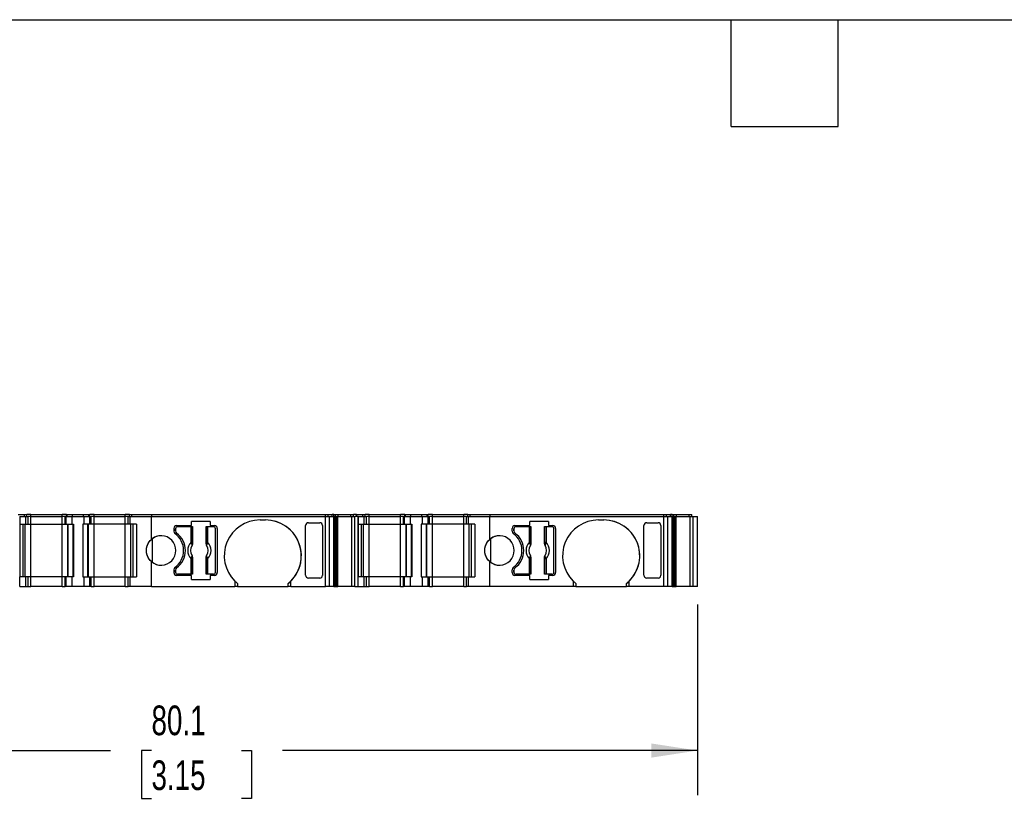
# Model space of a CAD drawing. Header units: millimetres. Extents: x 6 to 273, y 6 to 210.
# Tile 3 of 7: x 85 to 155, y 154 to 210. Entities that reach past the tile are written whole.
import ezdxf

# ---------------------------------------------------------------- set-up
doc = ezdxf.new("R2010")
doc.units = ezdxf.units.MM
doc.linetypes.add('SLD-Solid', pattern=[0])
doc.layers.add('DIMENSIONS', color=140, linetype='SLD-Solid', lineweight=25)
doc.layers.add('TEXT', color=140, linetype='SLD-Solid', lineweight=25)
doc.styles.add('SLDTEXTSTYLE0', font='TXT', dxfattribs={"width": 0.7})
doc.dimstyles.new('SLDDIMSTYLE0', dxfattribs={"dimtxt": 2.158008, "dimasz": 3.302, "dimexe": 0, "dimexo": 0.0625, "dimgap": 0.539502, "dimtad": 0, "dimtih": 1, "dimtoh": 1, "dimrnd": 1e-09, "dimzin": 12, "dimdsep": 46, "dimtxsty": 'SLDTEXTSTYLE0', "dimsah": 1, "dimcen": 0.09, "dimadec": 0, "dimazin": 3, "dimtfac": 1, "dimtofl": 0, "dimtmove": 0, "dimatfit": 3, "dimfxl": 0, "dimfrac": 2, "dimtolj": 1, "dimtzin": 12, "dimarcsym": 0})

# ---------------------------------------------------------------- blocks, each defined once
blk = doc.blocks.new('_D_4')
at = {"layer": 'DIMENSIONS'}
for p, q in [((53.399, 167.837), (53.399, 154.232)), ((133.487, 167.837), (133.487, 154.232)), ((53.399, 157.407), (91.621, 157.407)), ((94.545, 157.407), (93.82, 157.407)), ((93.82, 157.407), (93.82, 153.978)), ((100.958, 157.407), (101.682, 157.407)), ((101.682, 157.407), (101.682, 153.978)), ((133.487, 157.407), (103.882, 157.407)), ((93.82, 153.978), (94.545, 153.978)), ((101.682, 153.978), (100.958, 153.978))]:
    blk.add_line(p, q, dxfattribs=at)
for points in [[(53.399, 157.407), (56.701, 156.899), (56.701, 157.915)], [(133.487, 157.407), (130.185, 157.915), (130.185, 156.899)]]:
    blk.add_solid(points, dxfattribs=at)
at = {"layer": 'DIMENSIONS', "char_height": 2.1167, "attachment_point": 1, "style": 'SLDTEXTSTYLE0'}
for s, insert in [('80.1', (94.545, 160.619)), ('3.15', (94.545, 156.706))]:
    blk.add_mtext(s, dxfattribs=dict(at, insert=insert))

msp = doc.modelspace()

# ---------------------------------------------------------------- linework, layer by layer
for p, q in [((85.044, 174.257), (85.488, 174.257)), ((85.488, 174.107), (85.488, 174.257)), ((85.488, 174.107), (85.488, 174.257)), ((85.488, 174.257), (85.488, 174.257)), ((85.488, 174.257), (85.644, 174.257)), ((85.644, 174.107), (85.644, 174.257)), ((85.644, 174.107), (85.644, 174.257)), ((85.944, 174.257), (85.644, 174.257)), ((85.944, 174.107), (85.944, 174.257)), ((85.944, 174.257), (88.176, 174.257)), ((88.176, 174.107), (88.176, 174.257)), ((88.476, 174.257), (88.176, 174.257)), ((88.476, 174.107), (88.476, 174.257)), ((88.476, 174.257), (88.535, 174.257)), ((88.476, 174.107), (88.476, 174.257)), ((88.535, 174.107), (88.535, 174.257)), ((88.535, 174.257), (88.918, 174.257)), ((88.918, 174.107), (88.918, 174.257)), ((88.918, 174.257), (89.702, 174.257)), ((89.702, 174.107), (89.702, 174.257)), ((89.702, 174.257), (90.085, 174.257)), ((90.085, 174.107), (90.085, 174.257)), ((90.085, 174.257), (90.144, 174.257)), ((90.144, 174.107), (90.144, 174.257)), ((90.144, 174.107), (90.144, 174.257)), ((90.444, 174.257), (90.144, 174.257)), ((90.444, 174.107), (90.444, 174.257)), ((90.444, 174.257), (92.676, 174.257)), ((92.676, 174.107), (92.676, 174.257)), ((92.976, 174.257), (92.676, 174.257)), ((92.976, 174.107), (92.976, 174.257)), ((92.976, 174.257), (93.132, 174.257)), ((93.132, 174.107), (93.132, 174.257)), ((93.132, 174.257), (94.578, 174.257)), ((93.132, 174.107), (93.132, 174.257)), ((93.132, 174.257), (93.132, 174.257)), ((94.578, 174.107), (94.578, 174.257)), ((94.578, 174.257), (106.953, 174.257)), ((106.953, 174.107), (106.953, 174.257)), ((106.953, 174.257), (107.146, 174.257)), ((107.146, 174.107), (107.146, 174.257)), ((107.146, 174.257), (107.429, 174.257)), ((107.429, 174.107), (107.429, 174.257)), ((107.548, 174.257), (107.429, 174.257)), ((107.548, 174.107), (107.548, 174.257)), ((107.548, 174.257), (107.663, 174.257)), ((107.663, 174.107), (107.663, 174.257)), ((107.663, 174.257), (107.808, 174.257)), ((107.808, 174.257), (107.85, 174.257)), ((107.85, 174.107), (107.85, 174.257)), ((107.85, 174.257), (108.758, 174.257)), ((108.758, 174.107), (108.758, 174.257)), ((108.758, 174.257), (108.947, 174.257)), ((108.947, 174.107), (108.947, 174.257)), ((108.947, 174.257), (108.953, 174.257)), ((108.953, 174.107), (108.953, 174.257)), ((108.953, 174.107), (108.953, 174.257)), ((109.177, 174.257), (108.953, 174.257)), ((109.177, 174.107), (109.177, 174.257)), ((109.177, 174.107), (109.177, 174.257)), ((109.177, 174.257), (109.621, 174.257)), ((109.621, 174.107), (109.621, 174.257)), ((109.621, 174.107), (109.621, 174.257)), ((109.621, 174.257), (109.621, 174.257)), ((109.621, 174.257), (109.777, 174.257)), ((109.777, 174.107), (109.777, 174.257)), ((109.777, 174.107), (109.777, 174.257)), ((110.077, 174.257), (109.777, 174.257)), ((110.077, 174.107), (110.077, 174.257)), ((110.077, 174.257), (112.31, 174.257)), ((112.31, 174.107), (112.31, 174.257)), ((112.61, 174.257), (112.31, 174.257)), ((112.61, 174.107), (112.61, 174.257)), ((112.61, 174.257), (112.668, 174.257)), ((112.61, 174.107), (112.61, 174.257)), ((112.668, 174.107), (112.668, 174.257)), ((112.668, 174.257), (113.051, 174.257)), ((113.051, 174.107), (113.051, 174.257)), ((113.051, 174.257), (113.836, 174.257)), ((113.836, 174.107), (113.836, 174.257)), ((113.836, 174.257), (114.218, 174.257)), ((114.218, 174.107), (114.218, 174.257)), ((114.218, 174.257), (114.277, 174.257)), ((114.277, 174.107), (114.277, 174.257)), ((114.277, 174.107), (114.277, 174.257)), ((114.577, 174.257), (114.277, 174.257)), ((114.577, 174.107), (114.577, 174.257)), ((114.577, 174.257), (116.81, 174.257)), ((116.81, 174.107), (116.81, 174.257)), ((117.11, 174.257), (116.81, 174.257)), ((117.11, 174.107), (117.11, 174.257)), ((117.11, 174.257), (117.265, 174.257)), ((117.265, 174.107), (117.265, 174.257)), ((117.265, 174.257), (118.711, 174.257)), ((117.265, 174.107), (117.265, 174.257)), ((117.265, 174.257), (117.265, 174.257)), ((118.711, 174.107), (118.711, 174.257)), ((118.711, 174.257), (131.086, 174.257)), ((131.086, 174.107), (131.086, 174.257)), ((131.086, 174.257), (131.279, 174.257)), ((131.279, 174.107), (131.279, 174.257)), ((131.279, 174.257), (131.562, 174.257)), ((131.562, 174.107), (131.562, 174.257)), ((131.682, 174.257), (131.562, 174.257)), ((131.682, 174.107), (131.682, 174.257)), ((131.682, 174.257), (131.797, 174.257)), ((131.797, 174.107), (131.797, 174.257)), ((131.797, 174.257), (131.941, 174.257)), ((131.941, 174.257), (131.983, 174.257)), ((131.983, 174.107), (131.983, 174.257)), ((131.983, 174.257), (132.891, 174.257)), ((132.891, 174.107), (132.891, 174.257)), ((132.891, 174.257), (133.08, 174.257)), ((133.08, 174.107), (133.08, 174.257)), ((133.08, 174.257), (133.087, 174.257)), ((133.087, 174.107), (133.087, 174.257)), ((133.087, 174.107), (133.087, 174.257)), ((133.087, 174.107), (133.087, 174.257)), ((133.087, 174.257), (133.087, 174.257)), ((85.144, 174.107), (85.144, 173.557)), ((85.144, 174.107), (85.588, 174.107)), ((85.144, 173.557), (85.144, 173.557)), ((85.144, 173.557), (85.144, 169.807)), ((85.144, 173.557), (85.588, 173.557)), ((85.388, 169.807), (85.388, 173.557)), ((85.388, 169.807), (85.388, 173.557)), ((85.544, 169.807), (85.544, 173.557)), ((85.544, 169.807), (85.544, 173.557)), ((85.588, 173.557), (85.588, 174.107)), ((85.588, 173.557), (85.588, 174.107)), ((85.588, 174.107), (85.588, 174.107)), ((85.588, 174.107), (85.744, 174.107)), ((85.588, 173.557), (85.588, 173.557)), ((85.588, 173.557), (85.744, 173.557)), ((85.744, 173.557), (85.744, 174.107)), ((85.744, 173.557), (85.744, 174.107)), ((85.744, 173.557), (85.744, 174.107)), ((85.944, 174.107), (85.744, 174.107)), ((85.744, 173.557), (85.744, 173.81)), ((85.744, 173.557), (85.944, 173.557)), ((85.944, 173.557), (85.944, 174.107)), ((85.944, 174.107), (88.176, 174.107)), ((85.944, 169.807), (85.944, 173.557)), ((85.944, 173.557), (88.176, 173.557)), ((88.176, 173.557), (88.176, 174.107)), ((88.376, 174.107), (88.176, 174.107)), ((88.176, 169.807), (88.176, 173.557)), ((88.176, 173.557), (88.376, 173.557)), ((88.376, 173.557), (88.376, 174.107)), ((88.376, 174.107), (88.464, 174.107)), ((88.376, 173.557), (88.376, 174.107)), ((88.376, 173.557), (88.464, 173.557)), ((88.464, 173.557), (88.464, 174.107)), ((88.464, 174.107), (88.876, 174.107)), ((88.464, 173.557), (88.876, 173.557)), ((88.576, 169.807), (88.576, 173.557)), ((88.576, 169.807), (88.576, 173.557)), ((88.606, 169.807), (88.606, 173.557)), ((88.876, 173.557), (88.876, 174.107)), ((88.876, 174.107), (89.744, 174.107)), ((88.876, 173.557), (88.976, 173.557)), ((88.959, 169.807), (88.959, 173.557)), ((88.976, 173.557), (88.976, 169.807)), ((89.644, 173.557), (89.644, 169.807)), ((89.644, 173.557), (89.644, 169.807)), ((89.644, 173.557), (89.644, 173.557)), ((89.744, 173.557), (89.644, 173.557)), ((89.661, 169.807), (89.661, 173.557)), ((89.744, 173.557), (89.744, 174.107)), ((89.744, 174.107), (90.156, 174.107)), ((90.156, 173.557), (89.744, 173.557)), ((90.014, 169.807), (90.014, 173.557)), ((90.044, 169.807), (90.044, 173.557)), ((90.044, 169.807), (90.044, 173.557)), ((90.156, 173.557), (90.156, 174.107)), ((90.156, 174.107), (90.244, 174.107)), ((90.244, 173.557), (90.156, 173.557)), ((90.244, 173.557), (90.244, 174.107)), ((90.244, 173.557), (90.244, 174.107)), ((90.444, 174.107), (90.244, 174.107)), ((90.444, 173.557), (90.244, 173.557)), ((90.444, 173.557), (90.444, 174.107)), ((90.444, 174.107), (92.676, 174.107)), ((90.444, 169.807), (90.444, 173.557)), ((92.676, 173.557), (90.444, 173.557)), ((92.676, 173.557), (92.676, 174.107)), ((92.876, 174.107), (92.676, 174.107)), ((92.676, 169.807), (92.676, 173.557)), ((92.876, 173.557), (92.676, 173.557)), ((92.876, 173.557), (92.876, 174.107)), ((92.876, 174.107), (93.032, 174.107)), ((92.876, 173.557), (92.876, 174.107)), ((92.876, 173.557), (92.876, 174.107)), ((93.032, 173.557), (92.876, 173.557)), ((93.032, 173.557), (93.032, 174.107)), ((93.032, 174.107), (94.534, 174.107)), ((93.032, 173.557), (93.032, 174.107)), ((93.032, 174.107), (93.032, 174.107)), ((93.476, 173.557), (93.032, 173.557)), ((93.032, 173.557), (93.032, 173.557)), ((93.076, 169.807), (93.076, 173.557)), ((93.232, 169.807), (93.232, 173.557)), ((93.232, 169.807), (93.232, 173.557)), ((93.476, 173.557), (93.476, 169.807)), ((94.534, 172.465), (94.534, 174.107)), ((94.534, 174.107), (106.953, 174.107)), ((98.729, 173.757), (97.388, 173.757)), ((97.388, 173.457), (97.388, 173.757)), ((98.729, 173.757), (98.729, 173.457)), ((102.284, 173.857), (102.684, 173.857)), ((105.734, 173.657), (106.542, 173.657)), ((106.742, 173.474), (106.742, 173.456)), ((106.742, 173.474), (106.742, 169.89)), ((106.953, 169.107), (106.953, 174.107)), ((106.953, 174.107), (107.242, 174.107)), ((107.242, 169.107), (107.242, 174.107)), ((107.242, 174.107), (107.544, 174.107)), ((107.544, 169.107), (107.544, 174.107)), ((107.544, 174.107), (107.637, 174.107)), ((107.544, 174.007), (107.637, 174.007)), ((107.637, 174.007), (107.637, 174.107)), ((107.637, 174.107), (107.782, 174.107)), ((107.637, 174.007), (107.782, 174.007)), ((107.646, 169.107), (107.646, 174.007)), ((107.689, 169.107), (107.689, 174.007)), ((107.76, 169.107), (107.76, 174.007)), ((107.782, 174.007), (107.782, 174.107)), ((107.782, 174.107), (107.84, 174.107)), ((107.782, 169.107), (107.782, 174.007)), ((107.84, 169.107), (107.84, 174.107)), ((107.84, 174.107), (108.836, 174.107)), ((108.836, 169.107), (108.836, 174.107)), ((108.836, 174.107), (109.043, 174.107)), ((109.043, 169.107), (109.043, 174.107)), ((109.043, 174.107), (109.053, 174.107)), ((109.053, 169.107), (109.053, 174.107)), ((109.053, 169.107), (109.053, 174.107)), ((109.277, 174.107), (109.053, 174.107)), ((109.277, 169.107), (109.277, 174.107)), ((109.277, 174.107), (109.277, 173.557)), ((109.277, 174.107), (109.721, 174.107)), ((109.277, 173.557), (109.277, 173.557)), ((109.277, 173.557), (109.277, 169.807)), ((109.277, 173.557), (109.721, 173.557)), ((109.521, 169.807), (109.521, 173.557)), ((109.521, 169.807), (109.521, 173.557)), ((109.677, 169.807), (109.677, 173.557)), ((109.677, 169.807), (109.677, 173.557)), ((109.721, 173.557), (109.721, 174.107)), ((109.721, 173.557), (109.721, 174.107)), ((109.721, 174.107), (109.721, 174.107)), ((109.721, 174.107), (109.877, 174.107)), ((109.721, 173.557), (109.721, 173.557)), ((109.721, 173.557), (109.877, 173.557)), ((109.877, 173.557), (109.877, 174.107)), ((109.877, 173.557), (109.877, 174.107)), ((109.877, 173.557), (109.877, 174.107)), ((110.077, 174.107), (109.877, 174.107)), ((109.877, 173.557), (109.877, 173.81)), ((109.877, 173.557), (110.077, 173.557)), ((110.077, 173.557), (110.077, 174.107)), ((110.077, 174.107), (112.31, 174.107)), ((110.077, 169.807), (110.077, 173.557)), ((110.077, 173.557), (112.31, 173.557)), ((112.31, 173.557), (112.31, 174.107)), ((112.51, 174.107), (112.31, 174.107)), ((112.31, 169.807), (112.31, 173.557)), ((112.31, 173.557), (112.51, 173.557)), ((112.51, 173.557), (112.51, 174.107)), ((112.51, 174.107), (112.598, 174.107)), ((112.51, 173.557), (112.51, 174.107)), ((112.51, 173.557), (112.598, 173.557)), ((112.598, 173.557), (112.598, 174.107)), ((112.598, 174.107), (113.01, 174.107)), ((112.598, 173.557), (113.01, 173.557)), ((112.71, 169.807), (112.71, 173.557)), ((112.71, 169.807), (112.71, 173.557)), ((112.739, 169.807), (112.739, 173.557)), ((113.01, 173.557), (113.01, 174.107)), ((113.01, 174.107), (113.877, 174.107)), ((113.01, 173.557), (113.11, 173.557)), ((113.093, 169.807), (113.093, 173.557)), ((113.11, 173.557), (113.11, 169.807)), ((113.777, 173.557), (113.777, 169.807)), ((113.877, 173.557), (113.777, 173.557)), ((113.777, 173.557), (113.777, 169.807)), ((113.777, 173.557), (113.777, 173.557)), ((113.794, 169.807), (113.794, 173.557)), ((113.877, 173.557), (113.877, 174.107)), ((113.877, 174.107), (114.289, 174.107)), ((114.289, 173.557), (113.877, 173.557)), ((114.148, 169.807), (114.148, 173.557)), ((114.177, 169.807), (114.177, 173.557)), ((114.177, 169.807), (114.177, 173.557)), ((114.289, 173.557), (114.289, 174.107)), ((114.289, 174.107), (114.377, 174.107)), ((114.377, 173.557), (114.289, 173.557)), ((114.377, 173.557), (114.377, 174.107)), ((114.377, 173.557), (114.377, 174.107)), ((114.577, 174.107), (114.377, 174.107)), ((114.577, 173.557), (114.377, 173.557)), ((114.577, 173.557), (114.577, 174.107)), ((114.577, 174.107), (116.81, 174.107)), ((114.577, 169.807), (114.577, 173.557)), ((116.81, 173.557), (114.577, 173.557)), ((116.81, 173.557), (116.81, 174.107)), ((117.01, 174.107), (116.81, 174.107)), ((117.01, 173.557), (116.81, 173.557)), ((116.81, 169.807), (116.81, 173.557)), ((117.01, 173.557), (117.01, 174.107)), ((117.01, 174.107), (117.165, 174.107)), ((117.01, 173.557), (117.01, 174.107)), ((117.01, 173.557), (117.01, 174.107)), ((117.165, 173.557), (117.01, 173.557)), ((117.165, 173.557), (117.165, 174.107)), ((117.165, 174.107), (118.667, 174.107)), ((117.165, 173.557), (117.165, 174.107)), ((117.165, 174.107), (117.165, 174.107)), ((117.61, 173.557), (117.165, 173.557)), ((117.165, 173.557), (117.165, 173.557)), ((117.21, 169.807), (117.21, 173.557)), ((117.365, 169.807), (117.365, 173.557)), ((117.365, 169.807), (117.365, 173.557)), ((117.61, 173.557), (117.61, 169.807)), ((118.667, 172.465), (118.667, 174.107)), ((118.667, 174.107), (131.086, 174.107)), ((122.862, 173.757), (121.521, 173.757)), ((121.521, 173.457), (121.521, 173.757)), ((122.862, 173.757), (122.862, 173.457)), ((126.417, 173.857), (126.817, 173.857)), ((129.867, 173.657), (130.675, 173.657)), ((130.875, 173.474), (130.875, 173.456)), ((130.875, 173.474), (130.875, 169.89)), ((131.086, 169.107), (131.086, 174.107)), ((131.086, 174.107), (131.375, 174.107)), ((131.375, 169.107), (131.375, 174.107)), ((131.375, 174.107), (131.677, 174.107)), ((131.677, 169.107), (131.677, 174.107)), ((131.677, 174.107), (131.771, 174.107)), ((131.677, 174.007), (131.771, 174.007)), ((131.771, 174.007), (131.771, 174.107)), ((131.771, 174.107), (131.916, 174.107)), ((131.771, 174.007), (131.916, 174.007)), ((131.78, 169.107), (131.78, 174.007)), ((131.822, 169.107), (131.822, 174.007)), ((131.893, 169.107), (131.893, 174.007)), ((131.916, 174.107), (131.974, 174.107)), ((131.916, 169.107), (131.916, 174.007)), ((131.974, 169.107), (131.974, 174.107)), ((131.974, 174.107), (132.969, 174.107)), ((132.969, 169.107), (132.969, 174.107)), ((132.969, 174.107), (133.177, 174.107)), ((133.177, 169.107), (133.177, 174.107)), ((133.177, 174.107), (133.187, 174.107)), ((133.187, 169.107), (133.187, 174.107)), ((133.187, 169.107), (133.187, 174.107)), ((133.187, 174.107), (133.487, 174.107)), ((133.487, 169.107), (133.487, 174.107)), ((96.134, 173.257), (96.134, 173.057)), ((96.259, 173.232), (96.259, 173.082)), ((96.259, 173.082), (96.259, 173.232)), ((96.334, 173.457), (97.388, 173.457)), ((96.339, 172.922), (96.339, 172.922)), ((96.409, 173.382), (97.367, 173.382)), ((97.367, 172.269), (97.367, 173.382)), ((97.367, 173.382), (97.467, 173.382)), ((97.467, 173.382), (97.467, 172.269)), ((97.467, 173.382), (97.476, 173.382)), ((97.476, 172.158), (97.476, 173.382)), ((98.441, 173.382), (98.441, 172.158)), ((98.441, 173.382), (98.451, 173.382)), ((98.451, 172.269), (98.451, 173.382)), ((98.451, 173.382), (98.55, 173.382)), ((98.55, 173.382), (98.55, 172.269)), ((98.55, 173.382), (98.959, 173.382)), ((98.729, 173.457), (99.034, 173.457)), ((99.109, 170.132), (99.109, 173.232)), ((99.234, 173.257), (99.234, 173.257)), ((99.234, 173.257), (99.234, 170.107)), ((99.234, 173.257), (99.234, 170.107)), ((105.534, 169.908), (105.534, 173.456)), ((106.742, 173.456), (106.742, 169.908)), ((120.267, 173.057), (120.267, 173.257)), ((120.392, 173.232), (120.392, 173.082)), ((120.392, 173.082), (120.392, 173.232)), ((120.467, 173.457), (121.521, 173.457)), ((120.472, 172.922), (120.472, 172.922)), ((120.542, 173.382), (121.5, 173.382)), ((121.5, 172.269), (121.5, 173.382)), ((121.5, 173.382), (121.6, 173.382)), ((121.6, 173.382), (121.6, 172.269)), ((121.6, 173.382), (121.609, 173.382)), ((121.609, 172.158), (121.609, 173.382)), ((122.574, 173.382), (122.574, 172.158)), ((122.574, 173.382), (122.584, 173.382)), ((122.584, 172.269), (122.584, 173.382)), ((122.584, 173.382), (122.684, 173.382)), ((122.684, 173.382), (122.684, 172.269)), ((122.684, 173.382), (123.092, 173.382)), ((122.862, 173.457), (123.167, 173.457)), ((123.242, 170.132), (123.242, 173.232)), ((123.367, 173.257), (123.367, 170.107)), ((123.367, 173.257), (123.367, 173.257)), ((123.367, 173.257), (123.367, 170.107)), ((129.667, 169.908), (129.667, 173.456)), ((130.875, 173.456), (130.875, 169.908)), ((94.622, 170.828), (94.622, 172.536)), ((97.367, 172.269), (97.467, 172.269)), ((98.451, 172.269), (98.55, 172.269)), ((118.756, 170.828), (118.756, 172.536)), ((121.5, 172.269), (121.6, 172.269)), ((122.584, 172.269), (122.684, 172.269)), ((94.534, 169.107), (94.534, 170.899)), ((97.367, 169.982), (97.367, 171.095)), ((97.467, 171.095), (97.367, 171.095)), ((97.467, 171.095), (97.467, 169.982)), ((97.476, 169.982), (97.476, 171.205)), ((98.441, 171.205), (98.441, 169.982)), ((98.451, 169.982), (98.451, 171.095)), ((98.55, 171.095), (98.451, 171.095)), ((98.55, 171.095), (98.55, 169.982)), ((118.667, 169.107), (118.667, 170.899)), ((121.5, 169.982), (121.5, 171.095)), ((121.6, 171.095), (121.5, 171.095)), ((121.6, 171.095), (121.6, 169.982)), ((121.609, 169.982), (121.609, 171.205)), ((122.574, 171.205), (122.574, 169.982)), ((122.584, 169.982), (122.584, 171.095)), ((122.684, 171.095), (122.584, 171.095)), ((122.684, 171.095), (122.684, 169.982)), ((96.134, 170.307), (96.134, 170.107)), ((96.259, 170.282), (96.259, 170.132)), ((96.259, 170.132), (96.259, 170.282)), ((96.339, 170.442), (96.339, 170.442)), ((97.367, 169.982), (96.409, 169.982)), ((97.467, 169.982), (97.367, 169.982)), ((97.476, 169.982), (97.467, 169.982)), ((98.451, 169.982), (98.441, 169.982)), ((98.55, 169.982), (98.451, 169.982)), ((98.959, 169.982), (98.55, 169.982)), ((99.234, 170.107), (99.234, 170.107)), ((120.267, 170.107), (120.267, 170.307)), ((120.392, 170.282), (120.392, 170.132)), ((120.392, 170.132), (120.392, 170.282)), ((120.472, 170.442), (120.472, 170.442)), ((121.5, 169.982), (120.542, 169.982)), ((121.6, 169.982), (121.5, 169.982)), ((121.609, 169.982), (121.6, 169.982)), ((122.584, 169.982), (122.574, 169.982)), ((122.684, 169.982), (122.584, 169.982)), ((123.092, 169.982), (122.684, 169.982)), ((123.367, 170.107), (123.367, 170.107)), ((85.144, 169.807), (85.144, 169.807)), ((85.144, 169.107), (85.144, 169.807)), ((85.588, 169.807), (85.144, 169.807)), ((85.588, 169.107), (85.588, 169.807)), ((85.588, 169.107), (85.588, 169.807)), ((85.588, 169.807), (85.588, 169.807)), ((85.744, 169.807), (85.588, 169.807)), ((85.744, 169.107), (85.744, 169.807)), ((85.744, 169.107), (85.744, 169.807)), ((85.744, 169.107), (85.744, 169.807)), ((85.944, 169.807), (85.744, 169.807)), ((85.744, 169.107), (85.744, 169.484)), ((85.944, 169.107), (85.944, 169.807)), ((88.176, 169.807), (85.944, 169.807)), ((88.176, 169.107), (88.176, 169.807)), ((88.376, 169.807), (88.176, 169.807)), ((88.376, 169.107), (88.376, 169.807)), ((88.464, 169.807), (88.376, 169.807)), ((88.376, 169.107), (88.376, 169.807)), ((88.464, 169.107), (88.464, 169.807)), ((88.876, 169.807), (88.464, 169.807)), ((88.876, 169.107), (88.876, 169.807)), ((88.976, 169.807), (88.876, 169.807)), ((89.644, 169.807), (89.644, 169.807)), ((89.644, 169.807), (89.744, 169.807)), ((89.744, 169.107), (89.744, 169.807)), ((89.744, 169.807), (90.156, 169.807)), ((90.156, 169.107), (90.156, 169.807)), ((90.156, 169.807), (90.244, 169.807)), ((90.244, 169.107), (90.244, 169.807)), ((90.244, 169.107), (90.244, 169.807)), ((90.244, 169.807), (90.444, 169.807)), ((90.444, 169.107), (90.444, 169.807)), ((90.444, 169.807), (92.676, 169.807)), ((92.676, 169.107), (92.676, 169.807)), ((92.676, 169.807), (92.876, 169.807)), ((92.876, 169.107), (92.876, 169.807)), ((92.876, 169.807), (93.032, 169.807)), ((92.876, 169.107), (92.876, 169.807)), ((92.876, 169.107), (92.876, 169.807)), ((93.032, 169.107), (93.032, 169.807)), ((93.032, 169.807), (93.476, 169.807)), ((93.032, 169.107), (93.032, 169.807)), ((93.032, 169.807), (93.032, 169.807)), ((97.388, 169.907), (96.334, 169.907)), ((97.388, 169.607), (97.388, 169.907)), ((97.388, 169.607), (98.729, 169.607)), ((98.729, 169.907), (98.729, 169.607)), ((99.034, 169.907), (98.729, 169.907)), ((100.484, 169.501), (100.484, 169.107)), ((100.684, 169.321), (100.684, 169.107)), ((104.284, 169.107), (104.284, 169.321)), ((104.484, 169.107), (104.484, 169.501)), ((106.542, 169.707), (105.734, 169.707)), ((106.742, 169.908), (106.742, 169.89)), ((109.277, 169.807), (109.277, 169.807)), ((109.277, 169.107), (109.277, 169.807)), ((109.721, 169.807), (109.277, 169.807)), ((109.721, 169.107), (109.721, 169.807)), ((109.721, 169.107), (109.721, 169.807)), ((109.721, 169.807), (109.721, 169.807)), ((109.877, 169.807), (109.721, 169.807)), ((109.877, 169.107), (109.877, 169.807)), ((109.877, 169.107), (109.877, 169.807)), ((109.877, 169.107), (109.877, 169.807)), ((110.077, 169.807), (109.877, 169.807)), ((109.877, 169.107), (109.877, 169.484)), ((110.077, 169.107), (110.077, 169.807)), ((112.31, 169.807), (110.077, 169.807)), ((112.31, 169.107), (112.31, 169.807)), ((112.51, 169.807), (112.31, 169.807)), ((112.51, 169.107), (112.51, 169.807)), ((112.598, 169.807), (112.51, 169.807)), ((112.51, 169.107), (112.51, 169.807)), ((112.598, 169.107), (112.598, 169.807)), ((113.01, 169.807), (112.598, 169.807)), ((113.01, 169.107), (113.01, 169.807)), ((113.11, 169.807), (113.01, 169.807)), ((113.777, 169.807), (113.877, 169.807)), ((113.777, 169.807), (113.777, 169.807)), ((113.877, 169.107), (113.877, 169.807)), ((113.877, 169.807), (114.289, 169.807)), ((114.289, 169.107), (114.289, 169.807)), ((114.289, 169.807), (114.377, 169.807)), ((114.377, 169.107), (114.377, 169.807)), ((114.377, 169.107), (114.377, 169.807)), ((114.377, 169.807), (114.577, 169.807)), ((114.577, 169.107), (114.577, 169.807)), ((114.577, 169.807), (116.81, 169.807)), ((116.81, 169.107), (116.81, 169.807)), ((116.81, 169.807), (117.01, 169.807)), ((117.01, 169.107), (117.01, 169.807)), ((117.01, 169.807), (117.165, 169.807)), ((117.01, 169.107), (117.01, 169.807)), ((117.01, 169.107), (117.01, 169.807)), ((117.165, 169.107), (117.165, 169.807)), ((117.165, 169.807), (117.61, 169.807)), ((117.165, 169.107), (117.165, 169.807)), ((117.165, 169.807), (117.165, 169.807)), ((121.521, 169.907), (120.467, 169.907)), ((121.521, 169.607), (121.521, 169.907)), ((121.521, 169.607), (122.862, 169.607)), ((122.862, 169.907), (122.862, 169.607)), ((123.167, 169.907), (122.862, 169.907)), ((124.617, 169.501), (124.617, 169.107)), ((124.817, 169.321), (124.817, 169.107)), ((128.417, 169.107), (128.417, 169.321)), ((128.617, 169.107), (128.617, 169.501)), ((130.675, 169.707), (129.867, 169.707)), ((130.875, 169.908), (130.875, 169.89)), ((85.144, 169.107), (85.588, 169.107)), ((85.588, 169.107), (85.588, 169.107)), ((85.588, 169.107), (85.744, 169.107)), ((85.744, 169.107), (85.944, 169.107)), ((88.176, 169.107), (85.944, 169.107)), ((88.176, 169.107), (88.376, 169.107)), ((88.464, 169.107), (88.376, 169.107)), ((88.876, 169.107), (88.464, 169.107)), ((89.744, 169.107), (88.876, 169.107)), ((90.156, 169.107), (89.744, 169.107)), ((90.244, 169.107), (90.156, 169.107)), ((90.244, 169.107), (90.444, 169.107)), ((92.676, 169.107), (90.444, 169.107)), ((92.676, 169.107), (92.876, 169.107)), ((93.032, 169.107), (92.876, 169.107)), ((94.534, 169.107), (93.032, 169.107)), ((93.032, 169.107), (93.032, 169.107)), ((94.534, 169.107), (100.484, 169.107)), ((100.684, 169.107), (100.484, 169.107)), ((100.684, 169.107), (104.284, 169.107)), ((104.484, 169.107), (104.284, 169.107)), ((104.484, 169.107), (106.953, 169.107)), ((107.242, 169.107), (106.953, 169.107)), ((107.544, 169.107), (107.242, 169.107)), ((107.544, 169.107), (107.646, 169.107)), ((107.646, 169.107), (107.689, 169.107)), ((107.689, 169.107), (107.76, 169.107)), ((107.76, 169.107), (107.782, 169.107)), ((107.782, 169.107), (107.84, 169.107)), ((108.836, 169.107), (107.84, 169.107)), ((109.043, 169.107), (108.836, 169.107)), ((109.053, 169.107), (109.043, 169.107)), ((109.053, 169.107), (109.277, 169.107)), ((109.277, 169.107), (109.721, 169.107)), ((109.721, 169.107), (109.721, 169.107)), ((109.721, 169.107), (109.877, 169.107)), ((109.877, 169.107), (110.077, 169.107)), ((112.31, 169.107), (110.077, 169.107)), ((112.31, 169.107), (112.51, 169.107)), ((112.598, 169.107), (112.51, 169.107)), ((113.01, 169.107), (112.598, 169.107)), ((113.877, 169.107), (113.01, 169.107)), ((114.289, 169.107), (113.877, 169.107)), ((114.377, 169.107), (114.289, 169.107)), ((114.377, 169.107), (114.577, 169.107)), ((116.81, 169.107), (114.577, 169.107)), ((116.81, 169.107), (117.01, 169.107)), ((117.165, 169.107), (117.01, 169.107)), ((118.667, 169.107), (117.165, 169.107)), ((117.165, 169.107), (117.165, 169.107)), ((124.617, 169.107), (118.667, 169.107)), ((124.817, 169.107), (124.617, 169.107)), ((124.817, 169.107), (128.417, 169.107)), ((128.617, 169.107), (128.417, 169.107)), ((131.086, 169.107), (128.617, 169.107)), ((131.375, 169.107), (131.086, 169.107)), ((131.677, 169.107), (131.375, 169.107)), ((131.677, 169.107), (131.78, 169.107)), ((131.78, 169.107), (131.822, 169.107)), ((131.822, 169.107), (131.893, 169.107)), ((131.893, 169.107), (131.916, 169.107)), ((131.916, 169.107), (131.974, 169.107)), ((132.969, 169.107), (131.974, 169.107)), ((133.177, 169.107), (132.969, 169.107)), ((133.187, 169.107), (133.177, 169.107)), ((133.487, 169.107), (133.187, 169.107))]:
    msp.add_line(p, q)
at = {"flags": 128}
for points in [[(97.469, 172.161), (97.473, 172.159), (97.476, 172.158)], [(98.441, 172.158), (98.445, 172.16), (98.448, 172.161)], [(121.603, 172.161), (121.607, 172.159), (121.609, 172.158)], [(122.574, 172.158), (122.578, 172.16), (122.581, 172.161)], [(97.44, 172.044), (97.439, 172.045), (97.439, 172.045)], [(98.478, 172.045), (98.478, 172.045), (98.477, 172.044)], [(121.574, 172.044), (121.573, 172.045), (121.572, 172.045)], [(122.612, 172.045), (122.611, 172.045), (122.61, 172.044)], [(97.439, 171.319), (97.439, 171.319), (97.44, 171.32)], [(97.476, 171.205), (97.472, 171.204), (97.469, 171.203)], [(98.448, 171.203), (98.444, 171.205), (98.441, 171.205)], [(98.477, 171.32), (98.478, 171.319), (98.478, 171.319)], [(121.572, 171.319), (121.573, 171.319), (121.574, 171.32)], [(121.609, 171.205), (121.606, 171.204), (121.603, 171.203)], [(122.581, 171.203), (122.577, 171.205), (122.574, 171.205)], [(122.61, 171.32), (122.611, 171.319), (122.612, 171.319)]]:
    msp.add_lwpolyline(points, dxfattribs=at)
for centre, radius, start, end in [((102.284, 171.307), 2.55, 90.00001, 225.09912), ((102.684, 171.307), 2.55, 314.90086, 90), ((102.684, 171.307), 2.55, 308.8624, 90), ((126.417, 171.307), 2.55, 90.00001, 225.09912), ((126.817, 171.307), 2.55, 314.90086, 90), ((126.817, 171.307), 2.55, 308.86233, 90), ((96.334, 173.257), 0.2, 90, 180), ((96.334, 173.057), 0.2, 180, 233.9681), ((95.334, 171.682), 1.5, 306.03188, 53.96812), ((96.409, 173.232), 0.15, 90, 180), ((96.409, 173.232), 0.15, 90.00002, 180), ((96.459, 173.082), 0.2, 180, 233.1301), ((96.459, 173.082), 0.2, 180, 233.13009), ((95.409, 171.682), 1.55, 306.8699, 53.1301), ((95.409, 171.682), 1.55, 306.8699, 53.1301), ((98.959, 173.232), 0.15, 0, 90), ((99.034, 173.257), 0.2, 0, 90), ((99.034, 173.257), 0.2, 0, 90.00008), ((120.467, 173.257), 0.2, 90, 180), ((120.467, 173.057), 0.2, 180, 233.9681), ((119.467, 171.682), 1.5, 306.03188, 53.96812), ((120.542, 173.232), 0.15, 90, 180), ((120.542, 173.232), 0.15, 90.00002, 180), ((120.592, 173.082), 0.2, 180, 233.1301), ((120.592, 173.082), 0.2, 180, 233.13009), ((119.542, 171.682), 1.55, 306.8699, 53.1301), ((119.542, 171.682), 1.55, 306.8699, 53.1301), ((123.092, 173.232), 0.15, 0, 90), ((123.167, 173.257), 0.2, 0, 90), ((123.167, 173.257), 0.2, 0, 90.00008), ((95.234, 171.682), 1.05, 228.18968, 131.81032), ((95.234, 171.682), 1.05, 90, 125.59782), ((97.959, 171.682), 0.833, 135.23629, 224.76371), ((97.405, 172.175), 0.066, 289.96147, 346.89453), ((98.512, 172.175), 0.066, 193.10547, 250.03853), ((97.959, 171.682), 0.833, 315.23629, 44.76371), ((119.367, 171.682), 1.05, 228.18985, 131.81015), ((119.367, 171.682), 1.05, 90.00001, 125.59766), ((122.092, 171.682), 0.833, 135.23629, 224.76371), ((121.539, 172.175), 0.066, 289.96147, 346.89453), ((122.645, 172.175), 0.066, 193.10547, 250.03853), ((122.092, 171.682), 0.833, 315.23629, 44.76371), ((97.959, 171.682), 0.634, 145.08334, 214.91666), ((97.959, 171.682), 0.633, 145.05032, 214.94968), ((97.959, 171.682), 0.633, 325.05032, 34.94968), ((97.959, 171.682), 0.634, 325.08334, 34.91666), ((122.092, 171.682), 0.634, 145.08334, 214.91666), ((122.092, 171.682), 0.633, 145.05032, 214.94968), ((122.092, 171.682), 0.633, 325.05032, 34.94968), ((122.092, 171.682), 0.634, 325.08334, 34.91666), ((95.234, 171.682), 1.05, 234.40218, 270), ((97.405, 171.188), 0.066, 13.10547, 70.03853), ((98.512, 171.188), 0.066, 109.96147, 166.89453), ((119.367, 171.682), 1.05, 234.40234, 270.00001), ((121.539, 171.188), 0.066, 13.10547, 70.03853), ((122.645, 171.188), 0.066, 109.96147, 166.89453), ((96.334, 170.307), 0.2, 126.03188, 180), ((96.334, 170.107), 0.2, 180, 270), ((96.459, 170.282), 0.2, 126.8699, 180), ((96.459, 170.282), 0.2, 126.86991, 180), ((96.409, 170.132), 0.15, 180, 270), ((96.409, 170.132), 0.15, 180, 270), ((98.959, 170.132), 0.15, 270, 0), ((99.034, 170.107), 0.2, 270, 0), ((99.034, 170.107), 0.2, 269.99994, 0), ((120.467, 170.307), 0.2, 126.03188, 180), ((120.467, 170.107), 0.2, 180, 270), ((120.592, 170.282), 0.2, 126.8699, 180), ((120.592, 170.282), 0.2, 126.86991, 180), ((120.542, 170.132), 0.15, 180, 270), ((120.542, 170.132), 0.15, 180, 270), ((123.092, 170.132), 0.15, 270, 0), ((123.167, 170.107), 0.2, 270, 0), ((123.167, 170.107), 0.2, 269.99994, 0)]:
    msp.add_arc(centre, radius, start, end)
for points, knots in [([(105.734, 173.657), (105.686, 173.657), (105.631, 173.637), (105.553, 173.559), (105.534, 173.504), (105.534, 173.456)], [0, 0, 0, 0, 0.5, 0.5, 1, 1, 1, 1]), ([(106.742, 173.456), (106.742, 173.504), (106.723, 173.559), (106.644, 173.637), (106.589, 173.657), (106.542, 173.657)], [0, 0, 0, 0, 0.5, 0.5, 1, 1, 1, 1]), ([(129.867, 173.657), (129.82, 173.657), (129.765, 173.637), (129.686, 173.559), (129.667, 173.504), (129.667, 173.456)], [0, 0, 0, 0, 0.5, 0.5, 1, 1, 1, 1]), ([(130.875, 173.456), (130.875, 173.504), (130.856, 173.559), (130.778, 173.637), (130.723, 173.657), (130.675, 173.657)], [0, 0, 0, 0, 0.5, 0.5, 1, 1, 1, 1]), ([(94.622, 170.828), (94.507, 170.911), (94.395, 171.028), (94.232, 171.324), (94.184, 171.502), (94.184, 171.862), (94.232, 172.04), (94.395, 172.336), (94.507, 172.453), (94.622, 172.536)], [0, 0, 0, 0, 0.25, 0.25, 0.5, 0.5, 0.75, 0.75, 1, 1, 1, 1]), ([(94.534, 170.899), (94.436, 170.986), (94.347, 171.1), (94.22, 171.37), (94.184, 171.525), (94.184, 171.838), (94.22, 171.994), (94.347, 172.264), (94.436, 172.378), (94.534, 172.465)], [0, 0, 0, 0, 0.25, 0.25, 0.5, 0.5, 0.75, 0.75, 1, 1, 1, 1]), ([(97.469, 172.161), (97.469, 172.144), (97.468, 172.103), (97.45, 172.067), (97.439, 172.045)], [0, 0, 0, 0, 0.389276, 1, 1, 1, 1]), ([(97.44, 172.044), (97.444, 172.05), (97.447, 172.055), (97.45, 172.061), (97.454, 172.066), (97.457, 172.072), (97.459, 172.078), (97.462, 172.084), (97.464, 172.09), (97.466, 172.096), (97.467, 172.099), (97.468, 172.102), (97.469, 172.105), (97.471, 172.112), (97.472, 172.118), (97.473, 172.124), (97.474, 172.127), (97.474, 172.131), (97.475, 172.134), (97.476, 172.142), (97.476, 172.15), (97.476, 172.158)], [0, 0, 0, 0, 0.0000193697, 0.0000193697, 0.0000193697, 0.0000387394, 0.0000387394, 0.0000387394, 0.0000581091, 0.0000581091, 0.0000581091, 0.0000677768, 0.0000677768, 0.0000677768, 0.0000871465, 0.0000871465, 0.0000871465, 0.0000968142, 0.0000968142, 0.0000968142, 0.0001214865, 0.0001214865, 0.0001214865, 0.0001214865]), ([(98.441, 172.158), (98.441, 172.152), (98.441, 172.146), (98.442, 172.139), (98.443, 172.133), (98.444, 172.126), (98.445, 172.12), (98.446, 172.114), (98.448, 172.107), (98.449, 172.101), (98.45, 172.098), (98.451, 172.095), (98.452, 172.092), (98.455, 172.086), (98.457, 172.08), (98.46, 172.074), (98.461, 172.071), (98.463, 172.068), (98.464, 172.065), (98.468, 172.058), (98.472, 172.051), (98.477, 172.044)], [0, 0, 0, 0, 0.0000193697, 0.0000193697, 0.0000193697, 0.0000387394, 0.0000387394, 0.0000387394, 0.0000581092, 0.0000581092, 0.0000581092, 0.0000677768, 0.0000677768, 0.0000677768, 0.0000871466, 0.0000871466, 0.0000871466, 0.0000968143, 0.0000968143, 0.0000968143, 0.0001214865, 0.0001214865, 0.0001214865, 0.0001214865]), ([(98.489, 172.113), (98.486, 172.106), (98.479, 172.089), (98.474, 172.065), (98.477, 172.052), (98.478, 172.045)], [0, 0, 0, 0, 0.265902, 0.599333, 1, 1, 1, 1]), ([(98.55, 172.269), (98.545, 172.254), (98.535, 172.225), (98.519, 172.183), (98.504, 172.144), (98.494, 172.123), (98.489, 172.113)], [0, 0, 0, 0, 0.251221, 0.500849, 0.763425, 1, 1, 1, 1]), ([(118.756, 170.828), (118.64, 170.911), (118.528, 171.028), (118.366, 171.324), (118.317, 171.502), (118.317, 171.862), (118.366, 172.04), (118.528, 172.336), (118.64, 172.453), (118.756, 172.536)], [0, 0, 0, 0, 0.25, 0.25, 0.5, 0.5, 0.75, 0.75, 1, 1, 1, 1]), ([(118.667, 170.899), (118.57, 170.986), (118.48, 171.1), (118.353, 171.37), (118.317, 171.525), (118.317, 171.838), (118.353, 171.994), (118.48, 172.264), (118.57, 172.378), (118.667, 172.465)], [0, 0, 0, 0, 0.25, 0.25, 0.5, 0.5, 0.75, 0.75, 1, 1, 1, 1]), ([(121.603, 172.161), (121.602, 172.144), (121.601, 172.103), (121.583, 172.067), (121.572, 172.045)], [0, 0, 0, 0, 0.389276, 1, 1, 1, 1]), ([(121.574, 172.044), (121.577, 172.05), (121.581, 172.055), (121.584, 172.061), (121.587, 172.066), (121.59, 172.072), (121.593, 172.078), (121.595, 172.084), (121.597, 172.09), (121.599, 172.096), (121.6, 172.099), (121.601, 172.102), (121.602, 172.105), (121.604, 172.112), (121.605, 172.118), (121.606, 172.124), (121.607, 172.127), (121.608, 172.131), (121.608, 172.134), (121.609, 172.142), (121.609, 172.15), (121.609, 172.158)], [0, 0, 0, 0, 0.0000193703, 0.0000193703, 0.0000193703, 0.0000387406, 0.0000387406, 0.0000387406, 0.000058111, 0.000058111, 0.000058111, 0.000067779, 0.000067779, 0.000067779, 0.0000871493, 0.0000871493, 0.0000871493, 0.0000968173, 0.0000968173, 0.0000968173, 0.0001214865, 0.0001214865, 0.0001214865, 0.0001214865]), ([(122.574, 172.158), (122.574, 172.152), (122.575, 172.146), (122.575, 172.139), (122.576, 172.133), (122.577, 172.126), (122.578, 172.12), (122.579, 172.114), (122.581, 172.107), (122.583, 172.101), (122.584, 172.098), (122.585, 172.095), (122.586, 172.092), (122.588, 172.086), (122.59, 172.08), (122.593, 172.074), (122.595, 172.071), (122.596, 172.068), (122.598, 172.065), (122.601, 172.058), (122.606, 172.051), (122.61, 172.044)], [0, 0, 0, 0, 0.0000193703, 0.0000193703, 0.0000193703, 0.0000387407, 0.0000387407, 0.0000387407, 0.000058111, 0.000058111, 0.000058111, 0.000067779, 0.000067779, 0.000067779, 0.0000871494, 0.0000871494, 0.0000871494, 0.0000968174, 0.0000968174, 0.0000968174, 0.0001214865, 0.0001214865, 0.0001214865, 0.0001214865]), ([(122.623, 172.113), (122.62, 172.106), (122.613, 172.089), (122.607, 172.065), (122.61, 172.052), (122.612, 172.045)], [0, 0, 0, 0, 0.265902, 0.599333, 1, 1, 1, 1]), ([(122.684, 172.269), (122.679, 172.254), (122.668, 172.225), (122.652, 172.183), (122.637, 172.144), (122.627, 172.123), (122.623, 172.113)], [0, 0, 0, 0, 0.251221, 0.500849, 0.763425, 1, 1, 1, 1]), ([(97.367, 171.095), (97.372, 171.11), (97.382, 171.139), (97.398, 171.181), (97.414, 171.22), (97.423, 171.241), (97.428, 171.25)], [0, 0, 0, 0, 0.251221, 0.500849, 0.763425, 1, 1, 1, 1]), ([(97.428, 171.25), (97.431, 171.258), (97.438, 171.275), (97.443, 171.299), (97.44, 171.312), (97.439, 171.319)], [0, 0, 0, 0, 0.265902, 0.599333, 1, 1, 1, 1]), ([(97.476, 171.205), (97.476, 171.212), (97.476, 171.218), (97.475, 171.225), (97.474, 171.231), (97.474, 171.238), (97.472, 171.244), (97.471, 171.25), (97.47, 171.257), (97.468, 171.263), (97.467, 171.266), (97.466, 171.269), (97.465, 171.272), (97.462, 171.278), (97.46, 171.284), (97.457, 171.29), (97.456, 171.293), (97.454, 171.296), (97.453, 171.299), (97.449, 171.306), (97.445, 171.313), (97.44, 171.32)], [0, 0, 0, 0, 0.0000193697, 0.0000193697, 0.0000193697, 0.0000387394, 0.0000387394, 0.0000387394, 0.0000581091, 0.0000581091, 0.0000581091, 0.0000677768, 0.0000677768, 0.0000677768, 0.0000871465, 0.0000871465, 0.0000871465, 0.0000968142, 0.0000968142, 0.0000968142, 0.0001214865, 0.0001214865, 0.0001214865, 0.0001214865]), ([(98.477, 171.32), (98.473, 171.314), (98.47, 171.309), (98.467, 171.303), (98.464, 171.298), (98.461, 171.292), (98.458, 171.286), (98.455, 171.28), (98.453, 171.274), (98.451, 171.268), (98.45, 171.265), (98.449, 171.262), (98.448, 171.259), (98.447, 171.252), (98.445, 171.246), (98.444, 171.24), (98.443, 171.236), (98.443, 171.233), (98.443, 171.23), (98.442, 171.222), (98.441, 171.214), (98.441, 171.205)], [0, 0, 0, 0, 0.0000193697, 0.0000193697, 0.0000193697, 0.0000387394, 0.0000387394, 0.0000387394, 0.0000581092, 0.0000581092, 0.0000581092, 0.0000677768, 0.0000677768, 0.0000677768, 0.0000871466, 0.0000871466, 0.0000871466, 0.0000968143, 0.0000968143, 0.0000968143, 0.0001214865, 0.0001214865, 0.0001214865, 0.0001214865]), ([(98.448, 171.203), (98.448, 171.22), (98.449, 171.261), (98.467, 171.297), (98.478, 171.319)], [0, 0, 0, 0, 0.389276, 1, 1, 1, 1]), ([(121.5, 171.095), (121.505, 171.11), (121.515, 171.139), (121.531, 171.181), (121.547, 171.22), (121.557, 171.241), (121.561, 171.25)], [0, 0, 0, 0, 0.251221, 0.500849, 0.763425, 1, 1, 1, 1]), ([(121.561, 171.25), (121.564, 171.258), (121.571, 171.275), (121.577, 171.299), (121.574, 171.312), (121.572, 171.319)], [0, 0, 0, 0, 0.265902, 0.599333, 1, 1, 1, 1]), ([(121.609, 171.205), (121.609, 171.212), (121.609, 171.218), (121.609, 171.225), (121.608, 171.231), (121.607, 171.238), (121.606, 171.244), (121.604, 171.25), (121.603, 171.257), (121.601, 171.263), (121.6, 171.266), (121.599, 171.269), (121.598, 171.272), (121.596, 171.278), (121.593, 171.284), (121.591, 171.29), (121.589, 171.293), (121.588, 171.296), (121.586, 171.299), (121.583, 171.306), (121.578, 171.313), (121.574, 171.32)], [0, 0, 0, 0, 0.0000193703, 0.0000193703, 0.0000193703, 0.0000387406, 0.0000387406, 0.0000387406, 0.000058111, 0.000058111, 0.000058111, 0.000067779, 0.000067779, 0.000067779, 0.0000871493, 0.0000871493, 0.0000871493, 0.0000968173, 0.0000968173, 0.0000968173, 0.0001214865, 0.0001214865, 0.0001214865, 0.0001214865]), ([(122.61, 171.32), (122.607, 171.314), (122.603, 171.309), (122.6, 171.303), (122.597, 171.298), (122.594, 171.292), (122.591, 171.286), (122.589, 171.28), (122.586, 171.274), (122.584, 171.268), (122.583, 171.265), (122.583, 171.262), (122.582, 171.259), (122.58, 171.252), (122.579, 171.246), (122.577, 171.24), (122.577, 171.236), (122.576, 171.233), (122.576, 171.23), (122.575, 171.222), (122.574, 171.214), (122.574, 171.205)], [0, 0, 0, 0, 0.0000193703, 0.0000193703, 0.0000193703, 0.0000387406, 0.0000387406, 0.0000387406, 0.000058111, 0.000058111, 0.000058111, 0.000067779, 0.000067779, 0.000067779, 0.0000871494, 0.0000871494, 0.0000871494, 0.0000968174, 0.0000968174, 0.0000968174, 0.0001214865, 0.0001214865, 0.0001214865, 0.0001214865]), ([(122.581, 171.203), (122.581, 171.22), (122.583, 171.261), (122.601, 171.297), (122.612, 171.319)], [0, 0, 0, 0, 0.389276, 1, 1, 1, 1]), ([(105.534, 169.908), (105.534, 169.86), (105.553, 169.805), (105.631, 169.727), (105.686, 169.707), (105.734, 169.707)], [0, 0, 0, 0, 0.5, 0.5, 1, 1, 1, 1]), ([(106.542, 169.707), (106.589, 169.707), (106.644, 169.727), (106.723, 169.805), (106.742, 169.86), (106.742, 169.908)], [0, 0, 0, 0, 0.5, 0.5, 1, 1, 1, 1]), ([(129.667, 169.908), (129.667, 169.86), (129.686, 169.805), (129.765, 169.727), (129.82, 169.707), (129.867, 169.707)], [0, 0, 0, 0, 0.5, 0.5, 1, 1, 1, 1]), ([(130.675, 169.707), (130.723, 169.707), (130.778, 169.727), (130.856, 169.805), (130.875, 169.86), (130.875, 169.908)], [0, 0, 0, 0, 0.5, 0.5, 1, 1, 1, 1])]:
    msp.add_open_spline(points, degree=3, knots=knots)
for points in [[(97.367, 172.269), (97.386, 172.212), (97.408, 172.155), (97.428, 172.113)], [(97.428, 172.113), (97.442, 172.083), (97.445, 172.06), (97.439, 172.045)], [(97.467, 172.269), (97.467, 172.23), (97.467, 172.191), (97.469, 172.161)], [(98.448, 172.161), (98.446, 172.117), (98.458, 172.077), (98.478, 172.045)], [(98.448, 172.161), (98.45, 172.191), (98.451, 172.23), (98.451, 172.269)], [(121.5, 172.269), (121.519, 172.212), (121.542, 172.155), (121.561, 172.113)], [(121.561, 172.113), (121.575, 172.083), (121.578, 172.06), (121.572, 172.045)], [(121.6, 172.269), (121.6, 172.23), (121.601, 172.191), (121.603, 172.161)], [(122.581, 172.161), (122.58, 172.117), (122.591, 172.077), (122.612, 172.045)], [(122.581, 172.161), (122.583, 172.191), (122.584, 172.23), (122.584, 172.269)], [(97.469, 171.203), (97.471, 171.247), (97.459, 171.286), (97.439, 171.319)], [(97.469, 171.203), (97.467, 171.173), (97.467, 171.134), (97.467, 171.095)], [(98.451, 171.095), (98.451, 171.134), (98.45, 171.173), (98.448, 171.203)], [(98.489, 171.25), (98.475, 171.281), (98.472, 171.304), (98.478, 171.319)], [(98.55, 171.095), (98.531, 171.152), (98.509, 171.209), (98.489, 171.25)], [(121.603, 171.203), (121.604, 171.247), (121.593, 171.286), (121.572, 171.319)], [(121.603, 171.203), (121.601, 171.173), (121.6, 171.134), (121.6, 171.095)], [(122.584, 171.095), (122.584, 171.134), (122.583, 171.173), (122.581, 171.203)], [(122.623, 171.25), (122.609, 171.281), (122.605, 171.304), (122.612, 171.319)], [(122.684, 171.095), (122.665, 171.152), (122.642, 171.209), (122.623, 171.25)], [(100.684, 169.321), (100.614, 169.378), (100.547, 169.438), (100.484, 169.501)], [(104.484, 169.501), (104.42, 169.438), (104.353, 169.378), (104.284, 169.321)], [(124.817, 169.321), (124.747, 169.378), (124.68, 169.438), (124.617, 169.501)], [(128.617, 169.501), (128.554, 169.438), (128.487, 169.378), (128.417, 169.321)]]:
    msp.add_open_spline(points, degree=3)
at = {"layer": 'TEXT'}
for p, q in [((6.35, 209.55), (273.05, 209.55)), ((135.89, 201.93), (135.89, 209.55)), ((143.51, 201.93), (143.51, 209.55)), ((135.89, 201.93), (143.51, 201.93))]:
    msp.add_line(p, q, dxfattribs=at)

# ---------------------------------------------------------------- dimensions: what is measured, and where the dimension line sits
at = {"layer": 'DIMENSIONS'}
dim = msp.add_linear_dim(base=(53.399, 157.407), p1=(133.487, 169.107), p2=(53.399, 169.107), dimstyle='SLDDIMSTYLE0', dxfattribs=at)
dim.commit()
dim.dimension.update_dxf_attribs({"geometry": '_D_4', "text_midpoint": (97.751, 157.407), "dimtype": 160})

doc.saveas('drawing.dxf')
